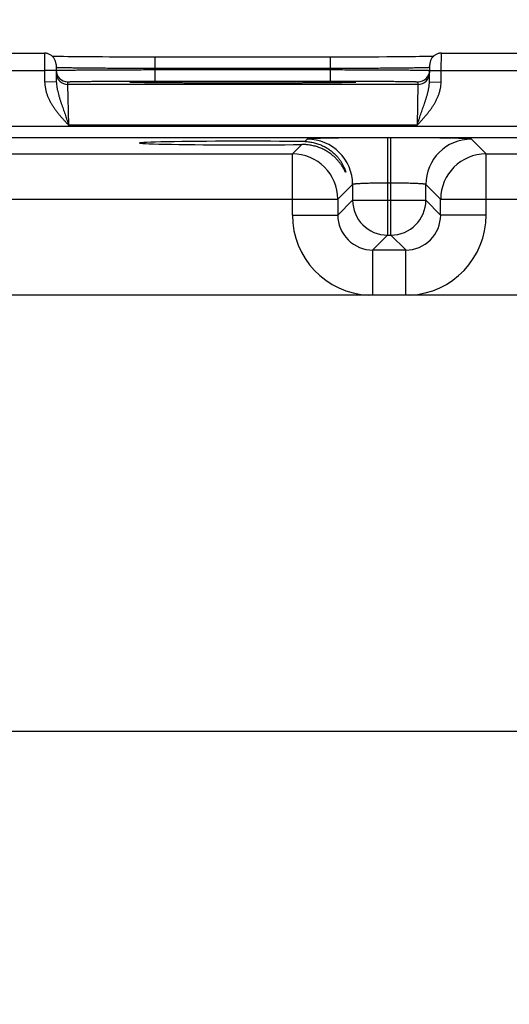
# Model space of a CAD drawing. Header units: inches. Extents: x 0 to 34, y 0 to 22.
# Tile 24 of 78: x 12.4 to 13.2, y 15 to 16.7. Entities that reach past the tile are written whole.
import ezdxf

# ---------------------------------------------------------------- set-up
doc = ezdxf.new("R2010")
doc.units = ezdxf.units.IN
doc.header["$LTSCALE"] = 1.87
doc.header["$MEASUREMENT"] = 0
doc.layers.get('0').update_dxf_attribs({"linetype": 'CONTINUOUS'})
doc.layers.add('DIMENSIONS', color=7, linetype='CONTINUOUS')
doc.styles.get("Standard").update_dxf_attribs({"font": 'txt', "width": 0.8})
doc.dimstyles.new('DIMSTYLE_1', dxfattribs={"dimtxt": 0.15625, "dimasz": 0.1875, "dimexe": 0.125, "dimexo": 0.0625, "dimgap": 0.09, "dimtad": 0, "dimtih": 1, "dimtoh": 1, "dimzin": 4, "dimdsep": 46, "dimtxsty": 'STANDARD', "dimblk": 'CLOSED', "dimblk1": 'CLOSED', "dimblk2": 'CLOSED', "dimcen": 0.09, "dimadec": 0, "dimazin": 0, "dimtfac": 1, "dimtofl": 0, "dimtmove": 0, "dimatfit": 3, "dimldrblk": 'CLOSED', "dimfxl": 1, "dimtolj": 1, "dimtzin": 4, "dimarcsym": 0})

# ---------------------------------------------------------------- blocks, each defined once
blk = doc.blocks.new('*D11')
at = {"layer": 'DIMENSIONS', "color": 2, "linetype": 'CONTINUOUS'}
blk.add_line((13.2375, 14.8143), (13.2375, 17.2724), dxfattribs=at)
at = {"layer": 'DIMENSIONS', "color": 2, "linetype": 'CONTINUOUS', "insert": (13.1594, 17.3506), "char_height": 0.15625, "width": 1.53125, "attachment_point": 1, "rotation": 90, "line_spacing_factor": 0.9}
blk.add_mtext('5.81{\\Ftxt.shx;\\W1.000000;\\H0.156250; }[147,6]', dxfattribs=at)
blk = doc.blocks.new('_CLOSED')
at = {"color": 0, "linetype": 'BYBLOCK'}
for p, q in [((0, 0), (-1, 0.1667)), ((-1, 0.1667), (-1, -0.1667)), ((-1, -0.1667), (0, 0)), ((-1, 0), (0, 0))]:
    blk.add_line(p, q, dxfattribs=at)
blk = doc.blocks.new('*D12')
at = {"layer": 'DIMENSIONS', "color": 2, "linetype": 'CONTINUOUS'}
blk.add_line((14.4415, 16.5486), (14.4415, 17.2724), dxfattribs=at)
at = {"layer": 'DIMENSIONS', "color": 2, "linetype": 'CONTINUOUS', "insert": (14.3634, 17.3506), "char_height": 0.15625, "width": 1.53125, "attachment_point": 1, "rotation": 90, "line_spacing_factor": 0.9}
blk.add_mtext('7.01{\\Ftxt.shx;\\W1.000000;\\H0.156250; }[178,1]', dxfattribs=at)

msp = doc.modelspace()

# ---------------------------------------------------------------- linework, layer by layer
at = {"color": 7, "linetype": 'CONTINUOUS'}
for p, q in [((12.169, 16.6006), (12.418, 16.6006)), ((12.418, 16.6006), (12.4182, 16.5706)), ((13.0988, 16.5706), (13.099, 16.6006)), ((13.099, 16.6006), (13.348, 16.6006)), ((12.433, 16.5949), (12.4319, 16.5949)), ((12.4363, 16.5948), (12.433, 16.5949)), ((12.4404, 16.5948), (12.4363, 16.5948)), ((12.4452, 16.5947), (12.4404, 16.5948)), ((12.4511, 16.5946), (12.4452, 16.5947)), ((12.4584, 16.5945), (12.4511, 16.5946)), ((12.4673, 16.5944), (12.4584, 16.5945)), ((12.4779, 16.5943), (12.4673, 16.5944)), ((12.486, 16.5943), (12.4779, 16.5943)), ((12.4955, 16.5942), (12.486, 16.5943)), ((12.5062, 16.5941), (12.4955, 16.5942)), ((12.5179, 16.5941), (12.5062, 16.5941)), ((12.5299, 16.594), (12.5179, 16.5941)), ((12.5424, 16.594), (12.5299, 16.594)), ((12.5552, 16.5939), (12.5424, 16.594)), ((12.5682, 16.5939), (12.5552, 16.5939)), ((12.5815, 16.5939), (12.5682, 16.5939)), ((12.5949, 16.5939), (12.5815, 16.5939)), ((12.6081, 16.5939), (12.5949, 16.5939)), ((12.6081, 16.5742), (12.6081, 16.5939)), ((12.9154, 16.5939), (12.6081, 16.5939)), ((12.9089, 16.5742), (12.9089, 16.5939)), ((12.9289, 16.5939), (12.9154, 16.5939)), ((12.9422, 16.5939), (12.9289, 16.5939)), ((12.9554, 16.5939), (12.9422, 16.5939)), ((12.9686, 16.594), (12.9554, 16.5939)), ((12.981, 16.594), (12.9686, 16.594)), ((12.9918, 16.594), (12.981, 16.594)), ((13.0055, 16.5941), (12.9918, 16.594)), ((13.0171, 16.5942), (13.0055, 16.5941)), ((13.0271, 16.5942), (13.0171, 16.5942)), ((13.0359, 16.5943), (13.0271, 16.5942)), ((13.046, 16.5944), (13.0359, 16.5943)), ((13.0544, 16.5945), (13.046, 16.5944)), ((13.0616, 16.5946), (13.0544, 16.5945)), ((13.0678, 16.5946), (13.0616, 16.5946)), ((13.073, 16.5947), (13.0678, 16.5946)), ((13.0774, 16.5948), (13.073, 16.5947)), ((13.0818, 16.5949), (13.0774, 16.5948)), ((13.0851, 16.5949), (13.0818, 16.5949)), ((12.1688, 16.5706), (12.4182, 16.5706)), ((12.4382, 16.5709), (12.4182, 16.5706)), ((12.4182, 16.5706), (12.4185, 16.5508)), ((12.438, 16.5809), (12.4385, 16.5511)), ((12.4382, 16.5758), (12.4381, 16.5759)), ((12.4382, 16.571), (12.4383, 16.571)), ((12.9089, 16.5742), (12.6081, 16.5742)), ((12.6081, 16.5742), (12.6081, 16.5723)), ((12.6081, 16.5526), (12.6081, 16.5723)), ((12.6081, 16.5723), (12.9089, 16.5723)), ((12.9089, 16.5742), (12.9089, 16.5723)), ((12.9089, 16.5526), (12.9089, 16.5723)), ((13.0785, 16.5511), (13.079, 16.5809)), ((13.0787, 16.571), (13.0788, 16.571)), ((13.0789, 16.5759), (13.0788, 16.5758)), ((13.0788, 16.5709), (13.0988, 16.5706)), ((13.0985, 16.5508), (13.0988, 16.5706)), ((13.0988, 16.5706), (13.3482, 16.5706)), ((12.4385, 16.5511), (12.4185, 16.5508)), ((12.4583, 16.5467), (12.4582, 16.5513)), ((12.5675, 16.5505), (12.5673, 16.5506)), ((12.5677, 16.5505), (12.5675, 16.5505)), ((12.5681, 16.5505), (12.5677, 16.5505)), ((12.5685, 16.5505), (12.5681, 16.5505)), ((12.5693, 16.5505), (12.5685, 16.5505)), ((12.5702, 16.5504), (12.5693, 16.5505)), ((12.5719, 16.5504), (12.5702, 16.5504)), ((12.574, 16.5503), (12.5719, 16.5504)), ((12.5767, 16.5502), (12.574, 16.5503)), ((12.5801, 16.5501), (12.5767, 16.5502)), ((12.5842, 16.5501), (12.5801, 16.5501)), ((12.5894, 16.55), (12.5842, 16.5501)), ((12.5942, 16.5499), (12.5894, 16.55)), ((12.5999, 16.5498), (12.5942, 16.5499)), ((12.6068, 16.5498), (12.5999, 16.5498)), ((12.6081, 16.5526), (12.9089, 16.5526)), ((12.922, 16.5499), (12.9149, 16.5498)), ((12.9279, 16.55), (12.922, 16.5499)), ((12.9328, 16.5501), (12.9279, 16.55)), ((12.9367, 16.5501), (12.9328, 16.5501)), ((12.9399, 16.5502), (12.9367, 16.5501)), ((12.943, 16.5503), (12.9399, 16.5502)), ((12.9452, 16.5504), (12.943, 16.5503)), ((12.9465, 16.5504), (12.9452, 16.5504)), ((12.9477, 16.5505), (12.9465, 16.5504)), ((12.9483, 16.5505), (12.9477, 16.5505)), ((12.9489, 16.5505), (12.9483, 16.5505)), ((12.9492, 16.5505), (12.9489, 16.5505)), ((12.9495, 16.5505), (12.9492, 16.5505)), ((12.9497, 16.5506), (12.9495, 16.5505)), ((12.9498, 16.5506), (12.9497, 16.5506)), ((12.9499, 16.5506), (12.9498, 16.5506)), ((13.0588, 16.5513), (13.0587, 16.5467)), ((13.0785, 16.5511), (13.0985, 16.5508)), ((13.0587, 16.5467), (12.4583, 16.5467)), ((12.4598, 16.4767), (12.4583, 16.5467)), ((12.6151, 16.5497), (12.6068, 16.5498)), ((12.6256, 16.5496), (12.6151, 16.5497)), ((12.634, 16.5495), (12.6256, 16.5496)), ((12.6438, 16.5494), (12.634, 16.5495)), ((12.655, 16.5494), (12.6438, 16.5494)), ((12.6669, 16.5493), (12.655, 16.5494)), ((12.6791, 16.5493), (12.6669, 16.5493)), ((12.6918, 16.5492), (12.6791, 16.5493)), ((12.7048, 16.5492), (12.6918, 16.5492)), ((12.718, 16.5491), (12.7048, 16.5492)), ((12.7315, 16.5491), (12.718, 16.5491)), ((12.7451, 16.5491), (12.7315, 16.5491)), ((12.7585, 16.5491), (12.7451, 16.5491)), ((12.7719, 16.5491), (12.7585, 16.5491)), ((12.7855, 16.5491), (12.7719, 16.5491)), ((12.799, 16.5491), (12.7855, 16.5491)), ((12.8122, 16.5492), (12.799, 16.5491)), ((12.8252, 16.5492), (12.8122, 16.5492)), ((12.8379, 16.5493), (12.8252, 16.5492)), ((12.8502, 16.5493), (12.8379, 16.5493)), ((12.8615, 16.5494), (12.8502, 16.5493)), ((12.8715, 16.5494), (12.8615, 16.5494)), ((12.8838, 16.5495), (12.8715, 16.5494)), ((12.8936, 16.5496), (12.8838, 16.5495)), ((12.9017, 16.5497), (12.8936, 16.5496)), ((12.9088, 16.5497), (12.9017, 16.5497)), ((12.9149, 16.5498), (12.9088, 16.5497)), ((13.0587, 16.5467), (13.0572, 16.4767)), ((14.1372, 16.4745), (10.467, 16.4745)), ((13.0572, 16.4767), (12.4598, 16.4767)), ((14.1372, 16.4555), (10.467, 16.4555)), ((12.8687, 16.453), (12.8645, 16.4488)), ((13.0123, 16.4554), (13.0067, 16.4554)), ((13.0067, 16.4554), (13.0067, 16.288)), ((13.0123, 16.288), (13.0123, 16.4554)), ((13.1756, 16.4277), (13.1503, 16.453)), ((12.8595, 16.4438), (12.8434, 16.4277)), ((12.2456, 16.4277), (12.8434, 16.4277)), ((12.8434, 16.3227), (12.8434, 16.4277)), ((13.1756, 16.4277), (13.7734, 16.4277)), ((13.1756, 16.3227), (13.1756, 16.4277)), ((12.9467, 16.3751), (12.9214, 16.3497)), ((12.9467, 16.3751), (12.9467, 16.348)), ((13.0123, 16.3774), (13.0067, 16.3774)), ((13.0723, 16.348), (13.0723, 16.3751)), ((13.0976, 16.3497), (13.0723, 16.3751)), ((12.1676, 16.3497), (12.9214, 16.3497)), ((12.9214, 16.3497), (12.9214, 16.3227)), ((12.9467, 16.348), (12.9214, 16.3227)), ((12.9467, 16.348), (13.0723, 16.348)), ((13.0723, 16.348), (13.0976, 16.3227)), ((13.0976, 16.3497), (13.8514, 16.3497)), ((13.0976, 16.3227), (13.0976, 16.3497)), ((12.8434, 16.3227), (12.9214, 16.3227)), ((13.1756, 16.3227), (13.0976, 16.3227)), ((13.0067, 16.288), (12.9813, 16.2627)), ((13.0067, 16.288), (13.0123, 16.288)), ((13.0123, 16.288), (13.0377, 16.2627)), ((12.9813, 16.2627), (13.0377, 16.2627)), ((12.9813, 16.1849), (12.9813, 16.2627)), ((13.0377, 16.1849), (13.0377, 16.2627)), ((13.9967, 16.1849), (10.6109, 16.1849)), ((10.6109, 15.4368), (13.9967, 15.4368))]:
    msp.add_line(p, q, dxfattribs=at)
for points in [[(12.438, 16.5809), (12.438, 16.5821), (12.4378, 16.5833), (12.4376, 16.5845), (12.4373, 16.5857), (12.437, 16.5869), (12.4366, 16.588), (12.4361, 16.5891), (12.4355, 16.5902), (12.4349, 16.5913), (12.4342, 16.5923), (12.4335, 16.5932), (12.4327, 16.5941), (12.4318, 16.595), (12.4309, 16.5958), (12.43, 16.5966), (12.429, 16.5973), (12.4279, 16.5979), (12.4269, 16.5985), (12.4258, 16.599), (12.4246, 16.5994), (12.4235, 16.5998), (12.4223, 16.6001), (12.4211, 16.6003), (12.4199, 16.6005), (12.4187, 16.6005), (12.418, 16.6006)], [(13.099, 16.6006), (13.0983, 16.6005), (13.0971, 16.6005), (13.0959, 16.6003), (13.0947, 16.6001), (13.0935, 16.5998), (13.0924, 16.5994), (13.0912, 16.599), (13.0901, 16.5985), (13.0891, 16.5979), (13.088, 16.5973), (13.087, 16.5966), (13.0861, 16.5958), (13.0852, 16.595), (13.0843, 16.5941), (13.0835, 16.5932), (13.0828, 16.5923), (13.0821, 16.5913), (13.0815, 16.5902), (13.0809, 16.5891), (13.0804, 16.588), (13.08, 16.5869), (13.0797, 16.5857), (13.0794, 16.5845), (13.0792, 16.5833), (13.079, 16.5821), (13.079, 16.5809)], [(12.5673, 16.5506), (12.5671, 16.5506), (12.5671, 16.5506), (12.567, 16.5506), (12.567, 16.5506)], [(12.95, 16.5506), (12.95, 16.5506), (12.9499, 16.5506)]]:
    msp.add_lwpolyline(points, dxfattribs=at)
for centre, radius, start, end in [((12.4582, 16.5713), 0.02, 181, 181.2436), ((12.4582, 16.5713), 0.02, 181.2447, 270.0013), ((13.0588, 16.5713), 0.02, 269.9987, 358.7553), ((13.0588, 16.5713), 0.02, 358.7564, 359), ((12.4583, 16.5667), 0.02, 181.0012, 270.0013), ((12.5717, 16.6332), 0.0828, 266.7202, 266.8828), ((12.9454, 16.6312), 0.0808, 273.1152, 273.2829), ((13.0587, 16.5667), 0.02, 269.9987, 358.9988), ((12.8687, 16.375), 0.078, 0.0209, 89.9791), ((13.1503, 16.375), 0.078, 90.0209, 179.9791), ((12.8433, 16.3497), 0.078, 0.0209, 89.9791), ((13.1757, 16.3497), 0.078, 90.0209, 179.9791), ((13.0067, 16.3481), 0.06, 180.0209, 269.9791), ((13.0123, 16.3481), 0.06, 270.0209, 359.9791), ((12.9813, 16.3227), 0.138, 179.9963, 267.1169), ((12.9813, 16.3226), 0.06, 179.9636, 270.0364), ((13.0377, 16.3226), 0.06, 269.9636, 0.0364), ((13.0377, 16.3227), 0.138, 272.8863, 0.0033)]:
    msp.add_arc(centre, radius, start, end, dxfattribs=at)
msp.add_ellipse((12.7585, 16.4463), major_axis=(0.1771, 0), ratio=0.017455, start_param=0.92934, end_param=5.318939, dxfattribs=at)
for points, knots in [([(12.6081, 16.5742), (12.6027, 16.5742), (12.5919, 16.5743), (12.5758, 16.5743), (12.56, 16.5744), (12.5447, 16.5744), (12.5299, 16.5745), (12.5159, 16.5746), (12.5027, 16.5747), (12.4905, 16.5748), (12.4809, 16.5749), (12.4739, 16.575), (12.4691, 16.5751), (12.4645, 16.5751), (12.4604, 16.5752), (12.4565, 16.5753), (12.453, 16.5753), (12.4499, 16.5754), (12.4471, 16.5754), (12.445, 16.5755), (12.4435, 16.5755), (12.4425, 16.5756), (12.4417, 16.5756), (12.4409, 16.5756), (12.4402, 16.5757), (12.4396, 16.5757), (12.4391, 16.5757), (12.4388, 16.5758), (12.4386, 16.5758), (12.4384, 16.5758), (12.4383, 16.5758), (12.4382, 16.5758), (12.4382, 16.5758)], [0, 0, 0, 0, 0.095784, 0.19069, 0.283845, 0.374395, 0.461507, 0.544381, 0.622256, 0.694416, 0.760198, 0.790505, 0.818997, 0.845606, 0.870273, 0.892939, 0.913555, 0.932071, 0.948445, 0.962641, 0.968911, 0.974625, 0.97978, 0.984371, 0.988398, 0.991857, 0.994748, 0.997069, 0.998015, 0.998819, 0.99948, 1, 1, 1, 1]), ([(12.4383, 16.571), (12.4383, 16.571), (12.4384, 16.571), (12.4385, 16.5711), (12.4386, 16.5711), (12.4389, 16.5711), (12.4392, 16.5711), (12.4397, 16.5711), (12.4403, 16.5711), (12.441, 16.5712), (12.4417, 16.5712), (12.4426, 16.5712), (12.4436, 16.5712), (12.4451, 16.5713), (12.4472, 16.5713), (12.4499, 16.5714), (12.4531, 16.5714), (12.4566, 16.5715), (12.4604, 16.5715), (12.4646, 16.5716), (12.4691, 16.5716), (12.4739, 16.5717), (12.481, 16.5717), (12.4905, 16.5718), (12.5027, 16.5719), (12.5159, 16.572), (12.53, 16.572), (12.5447, 16.5721), (12.5601, 16.5722), (12.5758, 16.5722), (12.5919, 16.5723), (12.6027, 16.5723), (12.6081, 16.5723)], [0, 0, 0, 0, 0.000513, 0.001169, 0.001968, 0.00291, 0.005222, 0.008105, 0.011557, 0.015576, 0.020161, 0.025309, 0.031016, 0.03728, 0.051464, 0.067827, 0.086332, 0.106938, 0.129596, 0.154254, 0.180857, 0.209343, 0.239647, 0.305425, 0.377587, 0.45547, 0.538358, 0.625489, 0.716063, 0.809247, 0.904183, 1, 1, 1, 1]), ([(13.0788, 16.5758), (13.0788, 16.5758), (13.0787, 16.5758), (13.0786, 16.5758), (13.0784, 16.5758), (13.0782, 16.5758), (13.0779, 16.5757), (13.0774, 16.5757), (13.0768, 16.5757), (13.0761, 16.5756), (13.0753, 16.5756), (13.0745, 16.5756), (13.0735, 16.5755), (13.072, 16.5755), (13.0699, 16.5754), (13.0671, 16.5754), (13.064, 16.5753), (13.0605, 16.5753), (13.0566, 16.5752), (13.0525, 16.5751), (13.0479, 16.5751), (13.0431, 16.575), (13.036, 16.5749), (13.0265, 16.5748), (13.0143, 16.5747), (13.0011, 16.5746), (12.9871, 16.5745), (12.9723, 16.5744), (12.957, 16.5744), (12.9412, 16.5743), (12.9251, 16.5743), (12.9143, 16.5742), (12.9089, 16.5742)], [0, 0, 0, 0, 0.00052, 0.001181, 0.001985, 0.002931, 0.005252, 0.008142, 0.011602, 0.015629, 0.02022, 0.025375, 0.031089, 0.037359, 0.051555, 0.067929, 0.086445, 0.10706, 0.129727, 0.154393, 0.181003, 0.209494, 0.239802, 0.305584, 0.377744, 0.455618, 0.538493, 0.625605, 0.716155, 0.80931, 0.904216, 1, 1, 1, 1]), ([(12.9089, 16.5723), (12.9143, 16.5723), (12.9251, 16.5723), (12.9412, 16.5722), (12.9569, 16.5722), (12.9723, 16.5721), (12.987, 16.572), (13.0011, 16.572), (13.0143, 16.5719), (13.0265, 16.5718), (13.036, 16.5717), (13.0431, 16.5717), (13.0479, 16.5716), (13.0524, 16.5716), (13.0566, 16.5715), (13.0604, 16.5715), (13.0639, 16.5714), (13.0671, 16.5714), (13.0698, 16.5713), (13.0719, 16.5713), (13.0734, 16.5712), (13.0744, 16.5712), (13.0753, 16.5712), (13.076, 16.5712), (13.0767, 16.5711), (13.0773, 16.5711), (13.0778, 16.5711), (13.0781, 16.5711), (13.0784, 16.5711), (13.0785, 16.5711), (13.0786, 16.571), (13.0787, 16.571), (13.0787, 16.571)], [0, 0, 0, 0, 0.095817, 0.190753, 0.283937, 0.374511, 0.461642, 0.54453, 0.622413, 0.694576, 0.760353, 0.790657, 0.819143, 0.845746, 0.870404, 0.893062, 0.913668, 0.932173, 0.948536, 0.96272, 0.968984, 0.974691, 0.979839, 0.984424, 0.988443, 0.991895, 0.994778, 0.99709, 0.998032, 0.998831, 0.999487, 1, 1, 1, 1]), ([(12.4185, 16.5508), (12.4185, 16.5499), (12.4186, 16.5481), (12.4189, 16.5445), (12.4196, 16.54), (12.4209, 16.5347), (12.4225, 16.5295), (12.4245, 16.5245), (12.4268, 16.5196), (12.4294, 16.5148), (12.4322, 16.5102), (12.4353, 16.5056), (12.4385, 16.5013), (12.4418, 16.497), (12.4453, 16.4928), (12.4489, 16.4887), (12.4519, 16.4853), (12.4543, 16.4826), (12.4568, 16.48), (12.4586, 16.478), (12.4598, 16.4767)], [0, 0, 0, 0, 0.031251, 0.062503, 0.124993, 0.187485, 0.249979, 0.312476, 0.374974, 0.437473, 0.499974, 0.562476, 0.624979, 0.687483, 0.749987, 0.81249, 0.874994, 0.906246, 0.937497, 1, 1, 1, 1]), ([(12.4385, 16.5511), (12.4385, 16.5504), (12.4386, 16.5488), (12.4389, 16.5456), (12.4393, 16.5425), (12.4399, 16.5394), (12.4405, 16.5363), (12.4415, 16.5325), (12.4425, 16.5287), (12.4434, 16.5257), (12.4441, 16.5234), (12.4448, 16.5211), (12.4456, 16.5189), (12.4463, 16.5166), (12.4473, 16.5135), (12.4486, 16.5097), (12.4502, 16.505), (12.4518, 16.5004), (12.4534, 16.4957), (12.455, 16.491), (12.4566, 16.4862), (12.4582, 16.4814), (12.4593, 16.4783), (12.4598, 16.4767)], [0, 0, 0, 0, 0.030581, 0.061074, 0.121881, 0.152241, 0.182584, 0.243295, 0.304158, 0.334683, 0.365287, 0.395983, 0.426782, 0.45769, 0.488715, 0.551135, 0.614062, 0.677484, 0.741365, 0.805647, 0.870246, 0.935066, 1, 1, 1, 1]), ([(12.4582, 16.5513), (12.4582, 16.5513), (12.4582, 16.5514), (12.4582, 16.5514), (12.4582, 16.5514), (12.4582, 16.5514), (12.4583, 16.5514), (12.4583, 16.5514), (12.4583, 16.5514), (12.4584, 16.5514), (12.4585, 16.5514), (12.4586, 16.5514), (12.4587, 16.5515), (12.459, 16.5515), (12.4593, 16.5515), (12.4598, 16.5515), (12.4604, 16.5516), (12.4611, 16.5516), (12.4618, 16.5516), (12.4627, 16.5517), (12.4636, 16.5517), (12.4647, 16.5517), (12.4658, 16.5518), (12.4674, 16.5518), (12.4697, 16.5518), (12.4727, 16.5519), (12.476, 16.552), (12.4796, 16.552), (12.4835, 16.5521), (12.4878, 16.5521), (12.4923, 16.5522), (12.4971, 16.5522), (12.5022, 16.5523), (12.5075, 16.5523), (12.5151, 16.5524), (12.5251, 16.5524), (12.5377, 16.5525), (12.5509, 16.5526), (12.5647, 16.5526), (12.579, 16.5526), (12.5935, 16.5526), (12.6032, 16.5526), (12.6081, 16.5526)], [0, 0, 0, 0, 0.000131, 0.000181, 0.000239, 0.000381, 0.000559, 0.000772, 0.001022, 0.001308, 0.001992, 0.002823, 0.003804, 0.004933, 0.00764, 0.010943, 0.014842, 0.019334, 0.024416, 0.030084, 0.036336, 0.043168, 0.050577, 0.058558, 0.076217, 0.096098, 0.118154, 0.142337, 0.168589, 0.196842, 0.22703, 0.259083, 0.292922, 0.328463, 0.365622, 0.444439, 0.528606, 0.617319, 0.709715, 0.804909, 0.901983, 1, 1, 1, 1]), ([(12.567, 16.5505), (12.5669, 16.5506), (12.5666, 16.5506), (12.5663, 16.5506), (12.566, 16.5506), (12.5657, 16.5506), (12.5655, 16.5507), (12.5653, 16.5507), (12.5651, 16.5507), (12.565, 16.5507), (12.565, 16.5507), (12.5649, 16.5507), (12.5649, 16.5508), (12.5648, 16.5508), (12.5648, 16.5508), (12.5648, 16.5508), (12.5648, 16.5508), (12.5648, 16.5508), (12.5648, 16.5508), (12.5648, 16.5508), (12.5648, 16.5508), (12.5648, 16.5508), (12.5648, 16.5508), (12.5649, 16.5508), (12.5649, 16.5509), (12.5649, 16.5509), (12.565, 16.5509), (12.565, 16.5509), (12.5651, 16.5509), (12.5652, 16.5509), (12.5653, 16.5509), (12.5654, 16.5509), (12.5656, 16.551), (12.5659, 16.551), (12.5662, 16.551), (12.5665, 16.551), (12.5668, 16.551), (12.5672, 16.5511), (12.5677, 16.5511), (12.5681, 16.5511), (12.5688, 16.5511), (12.5697, 16.5512), (12.571, 16.5512), (12.5724, 16.5513), (12.5739, 16.5513), (12.5761, 16.5514), (12.5793, 16.5514), (12.5835, 16.5515), (12.5882, 16.5516), (12.5934, 16.5517), (12.599, 16.5518), (12.6052, 16.5518), (12.6117, 16.5519), (12.6187, 16.552), (12.6261, 16.552), (12.6339, 16.5521), (12.642, 16.5522), (12.6505, 16.5522), (12.6624, 16.5523), (12.678, 16.5523), (12.6973, 16.5524), (12.7173, 16.5525), (12.7378, 16.5525), (12.7516, 16.5525), (12.7585, 16.5525)], [0, 0, 0, 0, 0.001915, 0.003652, 0.005213, 0.006597, 0.007804, 0.008834, 0.009687, 0.010047, 0.010363, 0.010636, 0.010865, 0.011052, 0.011196, 0.011301, 0.011341, 0.011374, 0.011403, 0.011433, 0.011467, 0.011508, 0.011616, 0.011764, 0.011955, 0.012188, 0.012465, 0.012785, 0.01315, 0.013558, 0.014011, 0.014508, 0.015635, 0.016938, 0.018419, 0.020077, 0.021911, 0.023922, 0.02611, 0.028473, 0.031013, 0.036618, 0.04292, 0.049913, 0.057592, 0.065953, 0.084696, 0.10609, 0.130069, 0.156564, 0.185502, 0.216797, 0.250357, 0.286088, 0.323885, 0.363638, 0.405234, 0.448551, 0.493464, 0.587554, 0.686416, 0.788907, 0.893839, 1, 1, 1, 1]), ([(12.7585, 16.5491), (12.7472, 16.5491), (12.7248, 16.5491), (12.6922, 16.5492), (12.6662, 16.5493), (12.6466, 16.5494), (12.6332, 16.5495), (12.6207, 16.5496), (12.6093, 16.5497), (12.5991, 16.5498), (12.5913, 16.5499), (12.5857, 16.55), (12.582, 16.5501), (12.5787, 16.5502), (12.5757, 16.5502), (12.5731, 16.5503), (12.5708, 16.5504), (12.5691, 16.5504), (12.568, 16.5505), (12.5675, 16.5505), (12.5672, 16.5505)], [0, 0, 0, 0, 0.177808, 0.350092, 0.511499, 0.586539, 0.657015, 0.722377, 0.78212, 0.835774, 0.882928, 0.903948, 0.92321, 0.940677, 0.956312, 0.970085, 0.981972, 0.991951, 0.996218, 1, 1, 1, 1]), ([(12.7585, 16.5525), (12.7654, 16.5525), (12.7792, 16.5525), (12.7997, 16.5525), (12.8197, 16.5524), (12.839, 16.5523), (12.8546, 16.5523), (12.8665, 16.5522), (12.8749, 16.5522), (12.8831, 16.5521), (12.8909, 16.552), (12.8983, 16.552), (12.9053, 16.5519), (12.9118, 16.5518), (12.918, 16.5518), (12.9236, 16.5517), (12.9288, 16.5516), (12.9335, 16.5515), (12.9377, 16.5514), (12.9409, 16.5514), (12.9431, 16.5513), (12.9446, 16.5513), (12.946, 16.5512), (12.9472, 16.5512), (12.9482, 16.5511), (12.9489, 16.5511), (12.9493, 16.5511), (12.9498, 16.5511), (12.9502, 16.551), (12.9505, 16.551), (12.9508, 16.551), (12.9511, 16.551), (12.9514, 16.551), (12.9516, 16.5509), (12.9517, 16.5509), (12.9518, 16.5509), (12.9519, 16.5509), (12.952, 16.5509), (12.952, 16.5509), (12.9521, 16.5509), (12.9521, 16.5509), (12.9521, 16.5508), (12.9522, 16.5508), (12.9522, 16.5508), (12.9522, 16.5508), (12.9522, 16.5508), (12.9522, 16.5508), (12.9522, 16.5508), (12.9522, 16.5508), (12.9522, 16.5508), (12.9522, 16.5508), (12.9522, 16.5508), (12.9521, 16.5508), (12.9521, 16.5507), (12.952, 16.5507), (12.952, 16.5507), (12.9519, 16.5507), (12.9517, 16.5507), (12.9515, 16.5507), (12.9513, 16.5506), (12.951, 16.5506), (12.9507, 16.5506), (12.9504, 16.5506), (12.9501, 16.5506), (12.95, 16.5505)], [0, 0, 0, 0, 0.106159, 0.21109, 0.313579, 0.412439, 0.506529, 0.551441, 0.594758, 0.636354, 0.676106, 0.713903, 0.749635, 0.783195, 0.814489, 0.843429, 0.869925, 0.893904, 0.915298, 0.934044, 0.942405, 0.950084, 0.957078, 0.96338, 0.968985, 0.971526, 0.97389, 0.976078, 0.97809, 0.979925, 0.981583, 0.983064, 0.984367, 0.985494, 0.985991, 0.986444, 0.986853, 0.987218, 0.987538, 0.987815, 0.988049, 0.988239, 0.988387, 0.988496, 0.988537, 0.988571, 0.988601, 0.988631, 0.988664, 0.988703, 0.988808, 0.988952, 0.989138, 0.989367, 0.989639, 0.989956, 0.990316, 0.991168, 0.992198, 0.993404, 0.994788, 0.996349, 0.998086, 1, 1, 1, 1]), ([(12.9498, 16.5505), (12.9495, 16.5505), (12.949, 16.5505), (12.9479, 16.5504), (12.9462, 16.5504), (12.9439, 16.5503), (12.9413, 16.5502), (12.9383, 16.5502), (12.935, 16.5501), (12.9313, 16.55), (12.9257, 16.5499), (12.9179, 16.5498), (12.9077, 16.5497), (12.8963, 16.5496), (12.8838, 16.5495), (12.8704, 16.5494), (12.8508, 16.5493), (12.8248, 16.5492), (12.7922, 16.5491), (12.7698, 16.5491), (12.7585, 16.5491)], [0, 0, 0, 0, 0.003782, 0.008049, 0.018029, 0.029917, 0.04369, 0.059325, 0.076792, 0.096055, 0.117075, 0.164229, 0.217884, 0.277627, 0.342989, 0.413465, 0.488504, 0.64991, 0.822193, 1, 1, 1, 1]), ([(12.9089, 16.5526), (12.9138, 16.5526), (12.9235, 16.5526), (12.938, 16.5526), (12.9523, 16.5526), (12.9661, 16.5526), (12.9793, 16.5525), (12.9919, 16.5524), (13.0019, 16.5524), (13.0095, 16.5523), (13.0148, 16.5523), (13.0199, 16.5522), (13.0247, 16.5522), (13.0292, 16.5521), (13.0335, 16.5521), (13.0374, 16.552), (13.041, 16.552), (13.0443, 16.5519), (13.0473, 16.5518), (13.0496, 16.5518), (13.0512, 16.5518), (13.0523, 16.5517), (13.0534, 16.5517), (13.0543, 16.5517), (13.0552, 16.5516), (13.0559, 16.5516), (13.0566, 16.5516), (13.0572, 16.5515), (13.0577, 16.5515), (13.058, 16.5515), (13.0583, 16.5515), (13.0584, 16.5514), (13.0585, 16.5514), (13.0586, 16.5514), (13.0587, 16.5514), (13.0587, 16.5514), (13.0587, 16.5514), (13.0588, 16.5514), (13.0588, 16.5514), (13.0588, 16.5514), (13.0588, 16.5514), (13.0588, 16.5513), (13.0588, 16.5513)], [0, 0, 0, 0, 0.098017, 0.195091, 0.290285, 0.382681, 0.471394, 0.555561, 0.634378, 0.671538, 0.707078, 0.740917, 0.77297, 0.803158, 0.831411, 0.857662, 0.881847, 0.903903, 0.923783, 0.941441, 0.949423, 0.956832, 0.963664, 0.969916, 0.975584, 0.980666, 0.985158, 0.989057, 0.992361, 0.995068, 0.996198, 0.997178, 0.998009, 0.998692, 0.998978, 0.999228, 0.999441, 0.999619, 0.999761, 0.999819, 0.999869, 1, 1, 1, 1]), ([(13.0572, 16.4767), (13.0577, 16.4783), (13.0588, 16.4814), (13.0604, 16.4862), (13.062, 16.491), (13.0636, 16.4957), (13.0652, 16.5004), (13.0668, 16.505), (13.0684, 16.5097), (13.0697, 16.5135), (13.0707, 16.5166), (13.0714, 16.5189), (13.0722, 16.5211), (13.0729, 16.5234), (13.0736, 16.5257), (13.0743, 16.528), (13.0749, 16.5302), (13.0755, 16.5325), (13.0761, 16.5348), (13.0766, 16.5371), (13.0771, 16.5394), (13.0775, 16.5417), (13.0779, 16.5441), (13.0783, 16.5472), (13.0784, 16.5496), (13.0785, 16.5511)], [0, 0, 0, 0, 0.064934, 0.129755, 0.194354, 0.258635, 0.322517, 0.385939, 0.448866, 0.511285, 0.54231, 0.573219, 0.604018, 0.634715, 0.665319, 0.695844, 0.726302, 0.756707, 0.787075, 0.817423, 0.847767, 0.878122, 0.908508, 0.93894, 1, 1, 1, 1]), ([(13.0572, 16.4767), (13.0584, 16.478), (13.0602, 16.48), (13.0627, 16.4826), (13.0651, 16.4853), (13.0681, 16.4887), (13.0717, 16.4928), (13.0752, 16.497), (13.0785, 16.5013), (13.0812, 16.5049), (13.0832, 16.5079), (13.0847, 16.5102), (13.0862, 16.5125), (13.0875, 16.5148), (13.0889, 16.5172), (13.0901, 16.5196), (13.0913, 16.522), (13.0924, 16.5245), (13.0935, 16.527), (13.0948, 16.5304), (13.0961, 16.5347), (13.0974, 16.54), (13.0982, 16.5454), (13.0984, 16.549), (13.0985, 16.5508)], [0, 0, 0, 0, 0.062502, 0.093753, 0.125005, 0.187507, 0.25001, 0.312513, 0.375016, 0.437518, 0.46877, 0.500023, 0.531275, 0.562527, 0.59378, 0.625032, 0.656284, 0.687536, 0.718788, 0.75004, 0.812534, 0.875025, 0.937514, 1, 1, 1, 1]), ([(12.8645, 16.4488), (12.8659, 16.4488), (12.8688, 16.4487), (12.8729, 16.4483), (12.877, 16.4476), (12.8809, 16.4468), (12.8847, 16.4458), (12.8884, 16.4446), (12.8919, 16.4433), (12.8963, 16.4413), (12.9015, 16.4386), (12.9072, 16.4348), (12.9124, 16.4308), (12.917, 16.4265), (12.9204, 16.4227), (12.9229, 16.4196), (12.9246, 16.4174), (12.9262, 16.4151), (12.9276, 16.4128), (12.9289, 16.4106), (12.9301, 16.4084), (12.9312, 16.4063), (12.9321, 16.4043), (12.9328, 16.4026), (12.9332, 16.4014), (12.9336, 16.4006), (12.9338, 16.3998), (12.9341, 16.3991), (12.9343, 16.3985), (12.9345, 16.3979), (12.9346, 16.3975), (12.9347, 16.3972), (12.9347, 16.397), (12.9347, 16.3968), (12.9348, 16.3966), (12.9348, 16.3965), (12.9348, 16.3965), (12.9348, 16.3964)], [0, 0, 0, 0, 0.045849, 0.09064, 0.134399, 0.177158, 0.218951, 0.259815, 0.299787, 0.338903, 0.414687, 0.487439, 0.557348, 0.624522, 0.688961, 0.720121, 0.750525, 0.780117, 0.808824, 0.836541, 0.863133, 0.888419, 0.912162, 0.934058, 0.944197, 0.953723, 0.962576, 0.970688, 0.97799, 0.984411, 0.98988, 0.992238, 0.994334, 0.996163, 0.997718, 0.998997, 1, 1, 1, 1]), ([(13.0067, 16.4554), (13.0023, 16.4554), (12.9934, 16.4554), (12.9802, 16.4554), (12.9672, 16.4553), (12.9546, 16.4552), (12.9425, 16.4551), (12.931, 16.455), (12.9203, 16.4549), (12.9118, 16.4548), (12.9054, 16.4546), (12.901, 16.4546), (12.8968, 16.4545), (12.8929, 16.4544), (12.8893, 16.4543), (12.8859, 16.4542), (12.8828, 16.4541), (12.88, 16.454), (12.8775, 16.4539), (12.8756, 16.4538), (12.8743, 16.4537), (12.8734, 16.4536), (12.8726, 16.4536), (12.8718, 16.4535), (12.8712, 16.4535), (12.8706, 16.4534), (12.8701, 16.4533), (12.8696, 16.4533), (12.8693, 16.4532), (12.8691, 16.4532), (12.869, 16.4532), (12.8689, 16.4531), (12.8688, 16.4531), (12.8688, 16.4531), (12.8688, 16.4531), (12.8687, 16.453), (12.8687, 16.453)], [0, 0, 0, 0, 0.0969, 0.192887, 0.287057, 0.378522, 0.466426, 0.549933, 0.628266, 0.700678, 0.734452, 0.766498, 0.796738, 0.825099, 0.85152, 0.875938, 0.898293, 0.918531, 0.936609, 0.952488, 0.95959, 0.966128, 0.972097, 0.977495, 0.982319, 0.986568, 0.99024, 0.993335, 0.99585, 0.996891, 0.997788, 0.998545, 0.999162, 0.999644, 0.999837, 1, 1, 1, 1]), ([(13.1503, 16.453), (13.1503, 16.453), (13.1502, 16.4531), (13.1502, 16.4531), (13.1502, 16.4531), (13.1501, 16.4531), (13.15, 16.4532), (13.1499, 16.4532), (13.1497, 16.4532), (13.1494, 16.4533), (13.1489, 16.4533), (13.1484, 16.4534), (13.1478, 16.4535), (13.1472, 16.4535), (13.1464, 16.4536), (13.1456, 16.4536), (13.1447, 16.4537), (13.1434, 16.4538), (13.1415, 16.4539), (13.139, 16.454), (13.1362, 16.4541), (13.1331, 16.4542), (13.1297, 16.4543), (13.1261, 16.4544), (13.1222, 16.4545), (13.118, 16.4546), (13.1136, 16.4546), (13.1072, 16.4548), (13.0987, 16.4549), (13.088, 16.455), (13.0765, 16.4551), (13.0644, 16.4552), (13.0518, 16.4553), (13.0388, 16.4554), (13.0256, 16.4554), (13.0167, 16.4554), (13.0123, 16.4554)], [0, 0, 0, 0, 0.000163, 0.000356, 0.000838, 0.001455, 0.002212, 0.003109, 0.00415, 0.006665, 0.00976, 0.013432, 0.017681, 0.022505, 0.027903, 0.033872, 0.04041, 0.047512, 0.063391, 0.081469, 0.101707, 0.124062, 0.14848, 0.174901, 0.203262, 0.233502, 0.265548, 0.299322, 0.371734, 0.450067, 0.533574, 0.621478, 0.712943, 0.807113, 0.9031, 1, 1, 1, 1]), ([(12.9348, 16.3964), (12.9348, 16.3964), (12.9348, 16.3964), (12.9348, 16.3964), (12.9348, 16.3963), (12.9347, 16.3963), (12.9347, 16.3963), (12.9347, 16.3963), (12.9347, 16.3963), (12.9347, 16.3963), (12.9347, 16.3963), (12.9346, 16.3964), (12.9346, 16.3964), (12.9346, 16.3964), (12.9345, 16.3965), (12.9344, 16.3966), (12.9343, 16.3968), (12.9342, 16.3969), (12.9341, 16.3971), (12.934, 16.3974), (12.9339, 16.3976), (12.9337, 16.3979), (12.9336, 16.3981), (12.9334, 16.3985), (12.9331, 16.3991), (12.9327, 16.3998), (12.9323, 16.4006), (12.9318, 16.4014), (12.9313, 16.4023), (12.9308, 16.4032), (12.9302, 16.4042), (12.9296, 16.4052), (12.929, 16.4062), (12.9281, 16.4076), (12.9269, 16.4093), (12.9253, 16.4115), (12.9236, 16.4137), (12.9217, 16.4159), (12.9198, 16.4181), (12.9176, 16.4203), (12.9146, 16.4232), (12.9104, 16.4268), (12.9049, 16.4307), (12.8987, 16.4343), (12.892, 16.4376), (12.886, 16.4398), (12.8809, 16.4412), (12.8768, 16.4422), (12.8727, 16.4429), (12.8684, 16.4434), (12.864, 16.4438), (12.861, 16.4438), (12.8595, 16.4438)], [0, 0, 0, 0, 0.000408, 0.000746, 0.00102, 0.001238, 0.001416, 0.001584, 0.001775, 0.002015, 0.002314, 0.002681, 0.003117, 0.003624, 0.004856, 0.006377, 0.008184, 0.010272, 0.012634, 0.015263, 0.01815, 0.021287, 0.024663, 0.028271, 0.036139, 0.044819, 0.054238, 0.06433, 0.075034, 0.086297, 0.098068, 0.110304, 0.122967, 0.136024, 0.163203, 0.191651, 0.221225, 0.251817, 0.28335, 0.315769, 0.349037, 0.418024, 0.490261, 0.565813, 0.644832, 0.727524, 0.770333, 0.814151, 0.859004, 0.904917, 0.951912, 1, 1, 1, 1]), ([(13.0067, 16.3774), (13.0048, 16.3774), (13.0009, 16.3774), (12.9952, 16.3774), (12.9895, 16.3773), (12.9841, 16.3772), (12.9788, 16.3772), (12.9746, 16.3771), (12.9713, 16.377), (12.9683, 16.3769), (12.9648, 16.3767), (12.9608, 16.3766), (12.9578, 16.3764), (12.9556, 16.3763), (12.9542, 16.3762), (12.9528, 16.3761), (12.9516, 16.376), (12.9505, 16.3759), (12.9496, 16.3758), (12.9489, 16.3757), (12.9484, 16.3756), (12.9481, 16.3755), (12.9478, 16.3755), (12.9475, 16.3754), (12.9473, 16.3754), (12.9471, 16.3753), (12.947, 16.3752), (12.9469, 16.3752), (12.9468, 16.3752), (12.9468, 16.3751), (12.9468, 16.3751), (12.9467, 16.3751), (12.9467, 16.3751)], [0, 0, 0, 0, 0.096721, 0.192531, 0.286526, 0.377821, 0.465558, 0.548911, 0.588698, 0.627098, 0.699386, 0.765099, 0.823624, 0.850019, 0.87442, 0.89677, 0.91702, 0.935124, 0.951044, 0.964747, 0.97076, 0.976211, 0.981098, 0.985422, 0.989184, 0.992389, 0.995043, 0.996169, 0.997166, 0.998038, 0.998793, 1, 1, 1, 1]), ([(13.0723, 16.3751), (13.0723, 16.3751), (13.0722, 16.3751), (13.0722, 16.3751), (13.0722, 16.3752), (13.0721, 16.3752), (13.072, 16.3752), (13.0719, 16.3753), (13.0717, 16.3754), (13.0715, 16.3754), (13.0712, 16.3755), (13.0709, 16.3755), (13.0706, 16.3756), (13.0701, 16.3757), (13.0694, 16.3758), (13.0685, 16.3759), (13.0674, 16.376), (13.0662, 16.3761), (13.0648, 16.3762), (13.0634, 16.3763), (13.0612, 16.3764), (13.0582, 16.3766), (13.0542, 16.3767), (13.0507, 16.3769), (13.0477, 16.377), (13.0444, 16.3771), (13.0402, 16.3772), (13.0349, 16.3772), (13.0295, 16.3773), (13.0238, 16.3774), (13.0181, 16.3774), (13.0142, 16.3774), (13.0123, 16.3774)], [0, 0, 0, 0, 0.001207, 0.001962, 0.002834, 0.003831, 0.004957, 0.007611, 0.010816, 0.014578, 0.018902, 0.023789, 0.02924, 0.035253, 0.048956, 0.064876, 0.08298, 0.10323, 0.12558, 0.149981, 0.176376, 0.234901, 0.300614, 0.372902, 0.411302, 0.451089, 0.534442, 0.622179, 0.713474, 0.807469, 0.903279, 1, 1, 1, 1])]:
    msp.add_open_spline(points, degree=3, knots=knots, dxfattribs=at)

# ---------------------------------------------------------------- dimensions: what is measured, and where the dimension line sits
at = {"layer": 'DIMENSIONS', "color": 2, "linetype": 'CONTINUOUS'}
for feature_location, offset, origin, picture, middle in [((13.2375, 14.8143), (0, 2.4581), (7.4279, 14.7518), '*D11', (13.2375, 18.1162)), ((14.4415, 16.5486), (0, 0.7238), (7.4279, 16.4861), '*D12', (14.4415, 18.1162))]:
    dim = msp.add_ordinate_dim(feature_location=feature_location, offset=offset, dtype=1, origin=origin, dimstyle='DIMSTYLE_1', override={"dimtad": 1, "dimtih": 0, "dimtoh": 0}, dxfattribs=at)
    dim.commit()
    dim.dimension.update_dxf_attribs({"geometry": picture, "text_midpoint": middle})

doc.saveas('drawing.dxf')
